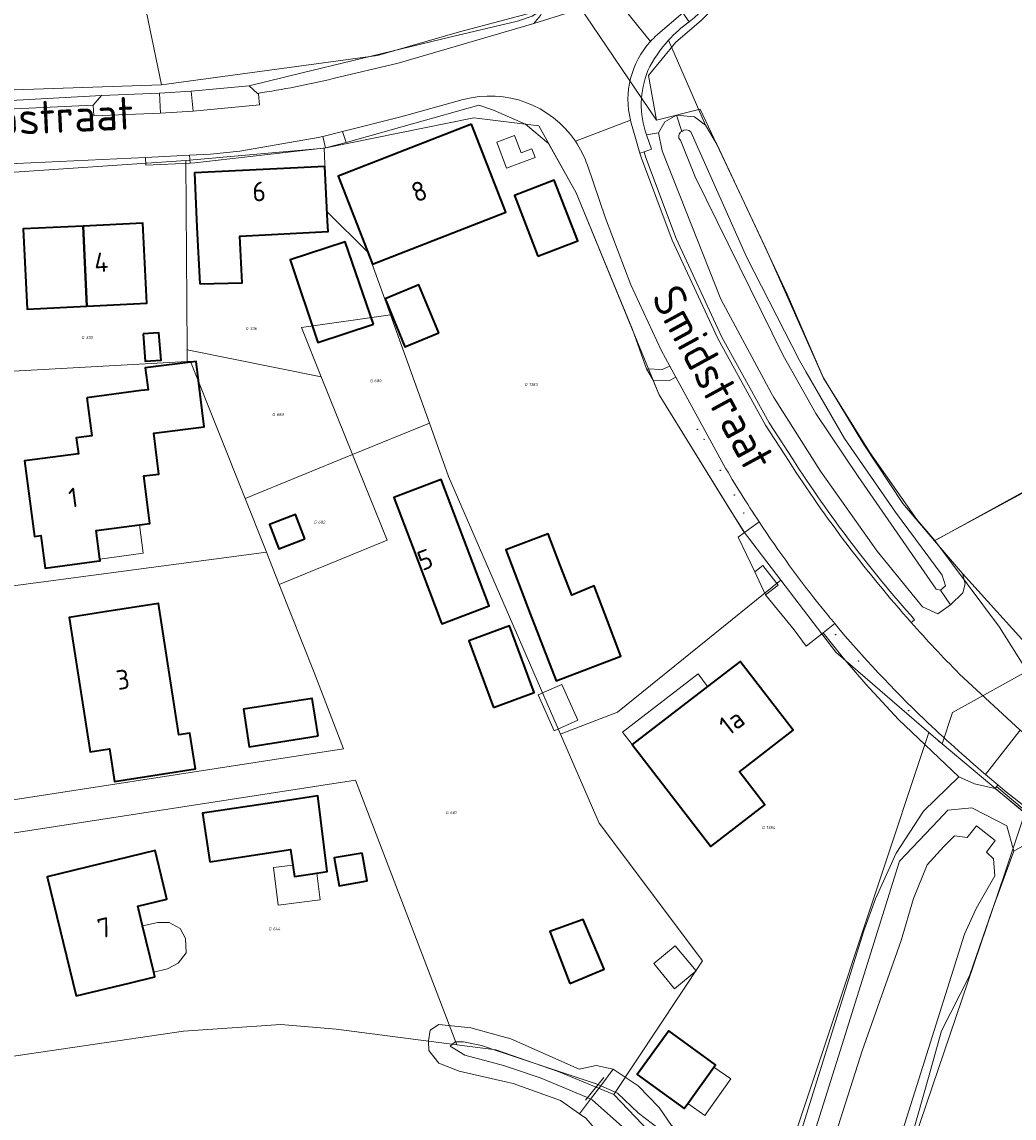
# Model space of a CAD drawing. Header units: metres. Extents: x 104777 to 177370, y 409697 to 438337.
# Tile 11 of 133: x 128817 to 128908, y 421777 to 421878. Entities that reach past the tile are written whole.
import ezdxf
from ezdxf.enums import TextEntityAlignment as Align
from ezdxf.lldxf.tags import DXFTag

# ---------------------------------------------------------------- set-up
doc = ezdxf.new("R2010")
doc.units = ezdxf.units.M
for name, color, linetype, lineweight in [('B-WE-GR-BEPLANTING_CULTUUR_HEESTERS-GV', 90, 'Continuous', 18), ('B-WE-GR-GRAS-GV', 60, 'Continuous', 13), ('B-WE-GR-GROENVOORZIENING-GV', 80, 'Continuous', 18), ('B-WE-GR-HAAG-GV', 90, 'Continuous', 13), ('B-WE-IE-MEUBILAIR-S', 7, 'Continuous', 25), ('B-WE-IE-TERREINAFSCHEIDING_KUNSTMATIG_HEKWERK-G', 20, 'IE-TERREINAFSCHEIDING_KUNSTMATIG-SO', 18), ('B-WE-KG-GRENS_PERCEEL-G', 150, 'KG-PERCEEL-SO', 18), ('B-WE-KG-GRENS_PERCEEL-S', 150, 'Continuous', 25), ('B-WE-KW-KUNSTWERK_STUW-G', 170, 'Continuous', 18), ('B-WE-OG-BEBOUWING-G', 7, 'Continuous', 35), ('B-WE-OG-BEBOUWING-GV', 7, 'Continuous', 35), ('B-WE-OG-BEBOUWING_HUISNUMMER-T18', 10, 'Continuous', 18), ('B-WE-OG-BEBOUWING_LUIFEL-GV', 7, 'Continuous', 18), ('B-WE-OG-BEBOUWING_SCHUUR-GV', 7, 'Continuous', 18), ('B-WE-OG-BEBOUWING_STRAATNAAM-T18', 10, 'Continuous', 18), ('B-WE-OG-TERREIN_BEGROEID-GV', 7, 'Continuous', 18), ('B-WE-OG-TERREIN_ERF-GV', 7, 'Continuous', 18), ('B-WE-OG-TERREIN_OEVER-GV', 7, 'Continuous', 18), ('B-WE-OG-WATER_RIVIER-GV', 130, 'Continuous', 18), ('B-WE-OG-WATER_SLOOT-GV', 120, 'Continuous', 18), ('B-WE-OG-WEG-GV', 7, 'Continuous', 18), ('B-WE-VH-GESLOTENVERHARDING_BETON-GV', 10, 'Continuous', 18), ('B-WE-VH-HALFVERHARDING_GRASBETONSTEEN-GV', 130, 'Continuous', 18), ('B-WE-VH-HALFVERHARDING_GRIND-GV', 252, 'Continuous', 18), ('B-WE-VH-OPENVERHARDING_BETONSTRAATSTEEN-GV', 90, 'Continuous', 18), ('B-WE-VH-OPENVERHARDING_STRAATBAKSTEEN-GV', 90, 'Continuous', 18)]:
    doc.layers.add(name, color=color, linetype=linetype, lineweight=lineweight)
doc.styles.add('NLCS-ISO', font='NLCS-ISO.ttf')
doc.styles.add('NLCS-ISO-M20-T18', font='NLCS-ISO.ttf', dxfattribs={"height": 0.036})
doc.styles.get("Standard").update_dxf_attribs({"font": 'Romans.shx'})
doc.linetypes.add('IE-TERREINAFSCHEIDING_KUNSTMATIG-SO', pattern='A,4,[82,NLCS.SHX,S=0.75,R=90,X=0,Y=0],4,-2', length=10)
tags = doc.linetypes.add('KG-PERCEEL-SO', pattern='A,5.5,-2,["P",Standard,S=1.8,R=0,X=-0.5,Y=-0.9],-2,5.5,-2,[5,NLCS.SHX,S=0.75,R=0,X=0,Y=0],-2', length=19).pattern_tags.tags
tags[6] = DXFTag(74, 10)

# ---------------------------------------------------------------- blocks, each defined once
blk = doc.blocks.new('SKG-PERCEELNUMMER-SO')
at = {"style": 'NLCS-ISO', "oblique": 10, "flags": 1}
for tag, p in [('GEMEENTECODE', (0, 2.55)), ('PERCEELGROOTTE', (0, -2.45))]:
    blk.add_attdef(tag, text='', height=1.8, dxfattribs=at).set_placement(p, align=Align.MIDDLE_CENTER)
at = {"style": 'NLCS-ISO', "oblique": 10}
blk.add_attdef('SECTIE', text='', height=1.8, dxfattribs=at).set_placement((-0.5, 0), align=Align.MIDDLE_RIGHT)
blk.add_attdef('PERCEELNUMMER', text='', height=1.8, dxfattribs=at).set_placement((0.5, 0), align=Align.MIDDLE_LEFT)
blk = doc.blocks.new('SIE-MEUBILAIR_PAAL-SO')
blk.add_circle((0, 0), 0.75)

msp = doc.modelspace()

# ---------------------------------------------------------------- linework, layer by layer
at = {"layer": 'B-WE-GR-BEPLANTING_CULTUUR_HEESTERS-GV', "ltscale": 20, "flags": 128}
for points in [[(128857.86, 421870.81), (128852.12, 421869.23), (128846.75, 421867.882)], [(128846.75, 421867.882), (128847.074, 421866.886), (128859.294, 421870.314), (128860.628, 421869.854), (128863.566, 421868.557), (128865.7, 421866.791), (128868.231, 421862.25), (128873.4, 421849.685), (128874.701, 421846.069), (128876.131, 421846.019), (128876.838, 421846.336), (128876.05, 421847.78), (128873.27, 421853.79), (128870.94, 421859.93), (128869.27, 421864.79)]]:
    msp.add_lwpolyline(points, dxfattribs=at)
at = {"layer": 'B-WE-GR-BEPLANTING_CULTUUR_HEESTERS-GV', "ltscale": 20}
for points in [[(128868.159, 421867.001, 0.3202429), (128857.86, 421870.81)], [(128869.27, 421864.79, 0.0659658), (128868.159, 421867.001)]]:
    msp.add_lwpolyline(points, format="xyb", dxfattribs=at)
at = {"layer": 'B-WE-GR-BEPLANTING_CULTUUR_HEESTERS-GV', "ltscale": 20, "flags": 128}
msp.add_lwpolyline([(128885.635, 421825.301), (128886.807, 421826.194), (128885.392, 421828.005), (128884.647, 421827.437)], close=True, dxfattribs=at)
at = {"layer": 'B-WE-GR-GRAS-GV', "ltscale": 20, "flags": 128}
msp.add_lwpolyline([(128920.157, 421840.725), (128901.187, 421830.279), (128903.748, 421827.266), (128911.505, 421818.7)], dxfattribs=at)
at = {"layer": 'B-WE-GR-GROENVOORZIENING-GV', "ltscale": 20}
msp.add_lwpolyline([(128878.628, 421877.953, 0.0926884), (128890.49, 421892.613)], format="xyb", dxfattribs=at)
at = {"layer": 'B-WE-GR-GROENVOORZIENING-GV', "ltscale": 20, "flags": 128}
msp.add_lwpolyline([(128879.55, 421880.09), (128878.031, 421878.783), (128878.628, 421877.953)], dxfattribs=at)
msp.add_lwpolyline([(128832.689, 421865.698), (128832.738, 421864.97), (128833.163, 421865.007), (128844.963, 421866.352), (128845.193, 421866.377), (128844.93, 421867.425), (128844.51, 421867.32), (128837.31, 421866.08), (128834.61, 421865.79)], close=True, dxfattribs=at)
at = {"layer": 'B-WE-GR-HAAG-GV', "ltscale": 20}
msp.add_lwpolyline([(128878.628, 421877.953, 0.0926884), (128890.49, 421892.613)], format="xyb", dxfattribs=at)
at = {"layer": 'B-WE-GR-HAAG-GV', "ltscale": 20, "flags": 128}
msp.add_lwpolyline([(128879.55, 421880.09), (128878.031, 421878.783), (128878.628, 421877.953)], dxfattribs=at)
msp.add_lwpolyline([(128844.93, 421867.425), (128844.51, 421867.32), (128837.31, 421866.08), (128834.61, 421865.79), (128832.689, 421865.698), (128832.738, 421864.97), (128833.163, 421865.007), (128844.963, 421866.352), (128845.193, 421866.377)], close=True, dxfattribs=at)
at = {"layer": 'B-WE-IE-TERREINAFSCHEIDING_KUNSTMATIG_HEKWERK-G', "ltscale": 20, "flags": 128}
msp.add_lwpolyline([(128906.878, 421807.683), (128909.864, 421805.185)], dxfattribs=at)
at = {"layer": 'B-WE-KG-GRENS_PERCEEL-G', "ltscale": 20, "flags": 128}
for points in [[(128899.027, 421925.32), (128895.622, 421924.277), (128896.031, 421919.715), (128896.532, 421915.886), (128895.639, 421907.831), (128893.314, 421898.419), (128889.071, 421889.427), (128882.492, 421880.892), (128879.742, 421878.096), (128877.384, 421876.082), (128874.882, 421873.017), (128875.63, 421868.919)], [(128830.097, 421872.18), (128828.356, 421880.616)], [(128875.63, 421868.919), (128867.849, 421880.438)], [(128830.097, 421872.18), (128849.963, 421874.881), (128857.51, 421877.051), (128864.789, 421878.976)], [(128996.419, 421872.904), (128975.802, 421866.662), (128961.26, 421861.365), (128954.154, 421858.567), (128935.836, 421848.997), (128901.205, 421830.294)], [(128797.552, 421871.073), (128830.097, 421872.18)], [(128875.63, 421868.919), (128879.637, 421869.946), (128885.724, 421857.026), (128890.988, 421845.223), (128895.231, 421838.401), (128899.55, 421832.235), (128901.205, 421830.294)], [(128845.052, 421866.367), (128858.833, 421869.129), (128864.798, 421868.408), (128868.231, 421862.25), (128875.874, 421843.673), (128883.587, 421831.18), (128887.055, 421826.651)], [(128832.345, 421865.223), (128845.052, 421866.367)], [(128849.068, 421856.805), (128845.32, 421860.522), (128845.052, 421866.367)], [(128811.611, 421863.801), (128832.345, 421865.223)], [(128832.464, 421847.837), (128832.345, 421865.223)], [(128832.471, 421846.746), (128813.141, 421845.669), (128811.611, 421863.801)], [(128851.153, 421851.024), (128849.068, 421856.805)], [(128851.153, 421851.024), (128842.969, 421849.888), (128844.804, 421845.343)], [(128854.735, 421841.095), (128851.153, 421851.024)], [(128832.464, 421847.837), (128844.804, 421845.343)], [(128832.471, 421846.746), (128832.464, 421847.837)], [(128837.797, 421834.157), (128832.783, 421846.763), (128832.471, 421846.746)], [(128844.804, 421845.343), (128847.685, 421838.207)], [(128854.735, 421841.095), (128847.685, 421838.207)], [(128856.505, 421836.188), (128854.735, 421841.095)], [(128847.685, 421838.207), (128837.797, 421834.157)], [(128847.685, 421838.207), (128850.87, 421830.321), (128840.934, 421826.271)], [(128866.795, 421812.515), (128856.505, 421836.188)], [(128839.597, 421829.632), (128837.797, 421834.157)], [(128839.761, 421829.221), (128839.597, 421829.632)], [(128901.205, 421830.294), (128907.148, 421822.348), (128909.701, 421818.283)], [(128803.067, 421824.345), (128839.761, 421829.221)], [(128840.934, 421826.271), (128839.761, 421829.221)], [(128866.999, 421812.592), (128872.033, 421814.541), (128887.055, 421826.651)], [(128887.055, 421826.651), (128892.113, 421820.048), (128900.647, 421812.669)], [(128846.846, 421811.154), (128844.159, 421818.162), (128840.934, 421826.271)], [(128902.84, 421814.508), (128909.701, 421818.283)], [(128901.875, 421811.608), (128902.84, 421814.508)], [(128866.999, 421812.592), (128866.795, 421812.515)], [(128870.358, 421804.318), (128866.795, 421812.515)], [(128886.032, 421768.739), (128900.647, 421812.669)], [(128900.647, 421812.669), (128901.875, 421811.608)], [(128901.875, 421811.608), (128909.473, 421805.247)], [(128846.846, 421811.154), (128807.911, 421805.147)], [(128847.944, 421808.293), (128808.641, 421802.216)], [(128857.276, 421783.96), (128847.944, 421808.293)], [(128923.058, 421717.313), (128912.899, 421721.797), (128898.438, 421726.923), (128888.737, 421729.394), (128888.78, 421735.557), (128890.65, 421747.881), (128895.959, 421765.362), (128907.623, 421799.632), (128909.473, 421805.247)], [(128871.708, 421779.394), (128879.838, 421791.688), (128870.358, 421804.318)], [(128813.774, 421782.522), (128832.146, 421785.209)], [(128832.146, 421785.209), (128841.068, 421785.821)], [(128841.068, 421785.821), (128846.171, 421785.394)], [(128846.171, 421785.394), (128857.276, 421783.96)], [(128857.276, 421783.96), (128860.844, 421783.499)], [(128860.844, 421783.499), (128866.587, 421781.525)], [(128866.587, 421781.525), (128871.708, 421779.394)], [(128871.708, 421779.394), (128877.625, 421773.208)]]:
    msp.add_lwpolyline(points, dxfattribs=at)
at = {"layer": 'B-WE-KW-KUNSTWERK_STUW-G', "ltscale": 20, "flags": 128}
msp.add_lwpolyline([(128869.094, 421778.862), (128870.773, 421780.961)], dxfattribs=at)
at = {"layer": 'B-WE-OG-BEBOUWING-G', "ltscale": 20, "flags": 128}
for points in [[(128858.62, 421868.57), (128846.35, 421863.78), (128849.51, 421855.68), (128861.78, 421860.46)], [(128833.638, 421853.899), (128837.516, 421853.986), (128837.305, 421858.281), (128845.424, 421858.681), (128845.36, 421859.66), (128845.13, 421864.66), (128833.14, 421864.09), (128833.37, 421859.09)], [(128823.248, 421851.84), (128822.895, 421859.195), (128817.39, 421858.93), (128817.75, 421851.57)], [(128822.895, 421859.195), (128823.248, 421851.84), (128828.75, 421852.11), (128828.4, 421859.46)], [(128849.593, 421850.19), (128846.992, 421857.755), (128841.928, 421856.1), (128844.486, 421848.509)], [(128823.25, 421843.42), (128823.707, 421839.932), (128822.276, 421839.745), (128822.467, 421838.273), (128817.52, 421837.63), (128818.43, 421830.68), (128819.02, 421830.75), (128819.41, 421827.77), (128824.37, 421828.42), (128824.475, 421828.434), (128824.453, 421828.601), (128824.112, 421831.207), (128828.096, 421831.728), (128829.048, 421831.853), (128828.92, 421832.832), (128828.475, 421836.232), (128829.855, 421836.401), (128829.395, 421840.152), (128834.043, 421840.74), (128833.285, 421846.746), (128828.623, 421846.157), (128828.875, 421844.159), (128828.2, 421844.07)], [(128855.801, 421822.858), (128855.88, 421822.65), (128860.24, 421824.31), (128855.82, 421835.92), (128851.46, 421834.26), (128853.182, 421829.737)], [(128864.02, 421823.55), (128866.384, 421817.398), (128872.348, 421819.678), (128871.11, 421822.918), (128869.898, 421826.125), (128867.823, 421825.294), (128866.746, 421828.107), (128865.67, 421830.92), (128861.76, 421829.43)], [(128824.69, 421823.72), (128821.62, 421823.24), (128823.55, 421810.89), (128825.32, 421811.17), (128825.79, 421808.16), (128833.24, 421809.32), (128832.72, 421812.61), (128831.71, 421812.452), (128829.822, 421824.523)], [(128880.322, 421816.901), (128873.38, 421811.556), (128876.994, 421806.864), (128880.608, 421802.173), (128885.585, 421806.001), (128883.244, 421809.045), (128888.179, 421812.859), (128883.3, 421819.195)], [(128834.56, 421800.79), (128841.98, 421801.9), (128842.193, 421800.483), (128842.351, 421799.427), (128844.388, 421799.737), (128845.351, 421799.883), (128844.47, 421806.832), (128841.31, 421806.36), (128833.89, 421805.25)], [(128828.367, 421794.881), (128827.924, 421796.7), (128830.598, 421797.351), (128830.47, 421797.88), (128829.52, 421801.81), (128819.61, 421799.4), (128822.27, 421788.46), (128827.13, 421789.64), (128829.502, 421790.216), (128829.397, 421790.647)]]:
    msp.add_lwpolyline(points, close=True, dxfattribs=at)
at = {"layer": 'B-WE-OG-BEBOUWING-GV', "ltscale": 20, "flags": 128}
for points in [[(128858.62, 421868.57), (128846.35, 421863.78), (128849.51, 421855.68), (128861.78, 421860.46)], [(128833.638, 421853.899), (128837.516, 421853.986), (128837.305, 421858.281), (128845.424, 421858.681), (128845.36, 421859.66), (128845.13, 421864.66), (128833.14, 421864.09), (128833.37, 421859.09)], [(128864.717, 421856.419), (128868.384, 421857.838), (128866.225, 421863.42), (128862.558, 421862.001)], [(128823.248, 421851.84), (128822.895, 421859.195), (128817.39, 421858.93), (128817.75, 421851.57)], [(128822.895, 421859.195), (128823.248, 421851.84), (128828.75, 421852.11), (128828.4, 421859.46)], [(128849.593, 421850.19), (128846.992, 421857.755), (128841.928, 421856.1), (128844.486, 421848.509)], [(128855.593, 421849.376), (128853.778, 421853.783), (128850.662, 421852.499), (128852.477, 421848.093)], [(128828.42, 421849.284), (128828.618, 421846.773), (128830.066, 421846.887), (128829.869, 421849.398)], [(128823.25, 421843.42), (128823.707, 421839.932), (128822.276, 421839.745), (128822.467, 421838.273), (128817.52, 421837.63), (128818.43, 421830.68), (128819.02, 421830.75), (128819.41, 421827.77), (128824.37, 421828.42), (128824.475, 421828.434), (128824.453, 421828.601), (128824.112, 421831.207), (128828.096, 421831.728), (128829.048, 421831.853), (128828.92, 421832.832), (128828.475, 421836.232), (128829.855, 421836.401), (128829.395, 421840.152), (128834.043, 421840.74), (128833.285, 421846.746), (128828.623, 421846.157), (128828.875, 421844.159), (128828.2, 421844.07)], [(128855.801, 421822.858), (128855.88, 421822.65), (128860.24, 421824.31), (128855.82, 421835.92), (128851.46, 421834.26), (128853.182, 421829.737)], [(128843.283, 421830.449), (128842.423, 421832.69), (128840.044, 421831.777), (128840.905, 421829.535)], [(128864.02, 421823.55), (128866.384, 421817.398), (128872.348, 421819.678), (128871.11, 421822.918), (128869.898, 421826.125), (128867.823, 421825.294), (128866.746, 421828.107), (128865.67, 421830.92), (128861.76, 421829.43)], [(128824.69, 421823.72), (128821.62, 421823.24), (128823.55, 421810.89), (128825.32, 421811.17), (128825.79, 421808.16), (128833.24, 421809.32), (128832.72, 421812.61), (128831.71, 421812.452), (128829.822, 421824.523)], [(128860.62, 421814.95), (128864.37, 421816.32), (128862.12, 421822.46), (128858.37, 421821.09)], [(128880.322, 421816.901), (128873.38, 421811.556), (128876.994, 421806.864), (128880.608, 421802.173), (128885.585, 421806.001), (128883.244, 421809.045), (128888.179, 421812.859), (128883.3, 421819.195)], [(128844.5, 421812.34), (128843.97, 421815.79), (128837.64, 421814.81), (128838.18, 421811.35)], [(128834.56, 421800.79), (128841.98, 421801.9), (128842.193, 421800.483), (128842.351, 421799.427), (128844.388, 421799.737), (128845.351, 421799.883), (128844.47, 421806.832), (128841.31, 421806.36), (128833.89, 421805.25)], [(128828.367, 421794.881), (128827.924, 421796.7), (128830.598, 421797.351), (128830.47, 421797.88), (128829.52, 421801.81), (128819.61, 421799.4), (128822.27, 421788.46), (128827.13, 421789.64), (128829.502, 421790.216), (128829.397, 421790.647)], [(128848.562, 421801.584), (128845.987, 421801.13), (128846.436, 421798.583), (128849.011, 421799.037)], [(128867.655, 421789.607), (128870.796, 421790.912), (128868.885, 421795.477), (128865.815, 421794.363)], [(128878.492, 421778.583), (128880.906, 421781.923), (128881.059, 421782.135), (128876.759, 421785.243), (128873.857, 421781.228), (128878.157, 421778.12)]]:
    msp.add_lwpolyline(points, close=True, dxfattribs=at)
at = {"layer": 'B-WE-OG-BEBOUWING_LUIFEL-GV', "ltscale": 20, "flags": 128}
for points in [[(128861.83, 421864.51), (128864.464, 421865.5), (128864.165, 421866.294), (128863.177, 421865.922), (128862.575, 421867.523), (128860.929, 421866.904)], [(128824.453, 421828.601), (128828.419, 421829.123), (128828.096, 421831.728), (128824.112, 421831.207)], [(128880.322, 421816.901), (128879.436, 421818.051), (128872.495, 421812.704), (128873.38, 421811.556)], [(128866.224, 421812.815), (128868.382, 421813.779), (128866.911, 421817.071), (128866.285, 421816.791), (128864.753, 421816.106)], [(128842.193, 421800.483), (128840.404, 421800.265), (128840.827, 421796.809), (128844.688, 421797.281), (128844.388, 421799.737), (128842.351, 421799.427)], [(128828.367, 421794.881), (128829.397, 421790.647), (128830.662, 421790.956), (128831.646, 421791.452), (128832.388, 421792.413), (128832.322, 421793.745), (128831.828, 421794.654), (128830.82, 421795.211), (128829.766, 421795.198)], [(128880.906, 421781.923), (128878.492, 421778.583), (128880.065, 421777.468), (128882.448, 421780.83)]]:
    msp.add_lwpolyline(points, close=True, dxfattribs=at)
at = {"layer": 'B-WE-OG-BEBOUWING_SCHUUR-GV', "ltscale": 20, "flags": 128}
msp.add_lwpolyline([(128877.347, 421793.068), (128875.362, 421791.436), (128877.267, 421789.118), (128879.253, 421790.751)], close=True, dxfattribs=at)
at = {"layer": 'B-WE-OG-TERREIN_BEGROEID-GV', "ltscale": 20, "flags": 128}
msp.add_lwpolyline([(128888.742, 421771.442), (128892.502, 421783.415), (128897.976, 421800.847), (128901.545, 421804.609), (128902.402, 421805.512), (128904.625, 421805.748), (128905.869, 421805.099), (128907.844, 421804.069), (128908.476, 421801.747), (128911.515, 421803.498), (128909.77, 421805.072), (128906.748, 421807.528), (128904.851, 421807.946), (128903.409, 421808.581), (128900.173, 421805.419), (128897.664, 421801.561), (128895.753, 421797.373), (128894.68, 421794.441), (128887.866, 421772.684)], close=True, dxfattribs=at)
at = {"layer": 'B-WE-OG-TERREIN_ERF-GV', "ltscale": 20}
for points in [[(128890.49, 421892.613, -0.0926884), (128878.628, 421877.953)], [(128878.628, 421877.953, 0.0534997), (128876.721, 421876.264)]]:
    msp.add_lwpolyline(points, format="xyb", dxfattribs=at)
at = {"layer": 'B-WE-OG-TERREIN_ERF-GV', "ltscale": 20, "flags": 128}
for points in [[(128797.92, 421870.101), (128804.043, 421870.067), (128824.579, 421871.196), (128829.931, 421871.409), (128832.849, 421871.601), (128838.184, 421872.09), (128843.029, 421873.26), (128856.751, 421876.598), (128862.837, 421878.031), (128864.194, 421878.471), (128865.272, 421879.172)], [(128876.721, 421876.264), (128880.125, 421868.48), (128881.155, 421866.735), (128887.621, 421852.927), (128890.52, 421846.276), (128890.972, 421845.239), (128894.676, 421839.135), (128898.264, 421833.717), (128901.187, 421830.279), (128920.157, 421840.725)], [(128887.866, 421772.684), (128894.68, 421794.441), (128895.753, 421797.373), (128897.664, 421801.561), (128900.173, 421805.419), (128903.409, 421808.581), (128897.876, 421813.841), (128894.878, 421817.091), (128892.783, 421819.522), (128890.931, 421821.83), (128889.375, 421820.599), (128888.263, 421822.103), (128885.635, 421825.301), (128884.647, 421827.437), (128883.119, 421830.595), (128883.7, 421831.033), (128882.325, 421833.224), (128880.06, 421836.893), (128877.786, 421840.576), (128875.874, 421843.673), (128875.449, 421844.705), (128875.309, 421845.045), (128874.701, 421846.069), (128873.4, 421849.685), (128868.231, 421862.25), (128865.7, 421866.791), (128863.566, 421868.557), (128860.628, 421869.854), (128859.294, 421870.314), (128847.074, 421866.886), (128845.193, 421866.377), (128844.963, 421866.352), (128833.163, 421865.007), (128832.738, 421864.97), (128828.676, 421864.8), (128828.643, 421865.505), (128816.777, 421864.938)], [(128943.03, 421776.264), (128944.763, 421777.636), (128945.58, 421779.239), (128941.023, 421781.941), (128935.597, 421785.159), (128930.984, 421788.142), (128930.463, 421789.429), (128924.28, 421794.048), (128916.765, 421799.654), (128911.515, 421803.498), (128908.476, 421801.747), (128906.478, 421796.343), (128904.406, 421790.313), (128901.83, 421785.25), (128900.685, 421781.187), (128897.911, 421771.345)], [(128869.108, 421777.223), (128868.539, 421777.621), (128866.803, 421778.836), (128862.433, 421780.394), (128861.885, 421780.521), (128857.483, 421781.543), (128855.594, 421782.28), (128854.678, 421783.437), (128854.655, 421784.322), (128854.826, 421785.31), (128855.599, 421785.823), (128858.56, 421785.507), (128861.419, 421784.738), (128862.226, 421784.521), (128868.498, 421781.734), (128870.063, 421782.07), (128871.647, 421781.718)], [(128871.647, 421781.718), (128873.95, 421780.204), (128875.872, 421778.188), (128876.998, 421776.545)]]:
    msp.add_lwpolyline(points, dxfattribs=at)
for points in [[(128849.51, 421855.68), (128846.35, 421863.78), (128858.62, 421868.57), (128861.78, 421860.46)], [(128833.37, 421859.09), (128833.14, 421864.09), (128845.13, 421864.66), (128845.36, 421859.66), (128845.424, 421858.681), (128837.305, 421858.281), (128837.516, 421853.986), (128833.638, 421853.899)], [(128864.717, 421856.419), (128862.558, 421862.001), (128866.225, 421863.42), (128868.384, 421857.838)], [(128822.895, 421859.195), (128828.4, 421859.46), (128828.75, 421852.11), (128823.248, 421851.84), (128817.75, 421851.57), (128817.39, 421858.93)], [(128841.928, 421856.1), (128846.992, 421857.755), (128849.593, 421850.19), (128844.486, 421848.509)], [(128855.593, 421849.376), (128852.477, 421848.093), (128850.662, 421852.499), (128853.778, 421853.783)], [(128828.42, 421849.284), (128829.869, 421849.398), (128830.066, 421846.887), (128828.618, 421846.773)], [(128822.276, 421839.745), (128823.707, 421839.932), (128823.25, 421843.42), (128828.2, 421844.07), (128828.875, 421844.159), (128828.623, 421846.157), (128833.285, 421846.746), (128834.043, 421840.74), (128829.395, 421840.152), (128829.855, 421836.401), (128828.475, 421836.232), (128828.92, 421832.832), (128829.048, 421831.853), (128828.096, 421831.728), (128824.112, 421831.207), (128824.453, 421828.601), (128824.475, 421828.434), (128824.37, 421828.42), (128819.41, 421827.77), (128819.02, 421830.75), (128818.43, 421830.68), (128817.52, 421837.63), (128822.467, 421838.273)], [(128855.88, 421822.65), (128855.801, 421822.858), (128853.182, 421829.737), (128851.46, 421834.26), (128855.82, 421835.92), (128860.24, 421824.31)], [(128843.283, 421830.449), (128840.905, 421829.535), (128840.044, 421831.777), (128842.423, 421832.69)], [(128864.02, 421823.55), (128861.76, 421829.43), (128865.67, 421830.92), (128866.746, 421828.107), (128867.823, 421825.294), (128869.898, 421826.125), (128871.11, 421822.918), (128872.348, 421819.678), (128866.384, 421817.398)], [(128829.822, 421824.523), (128831.71, 421812.452), (128832.72, 421812.61), (128833.24, 421809.32), (128825.79, 421808.16), (128825.32, 421811.17), (128823.55, 421810.89), (128821.62, 421823.24), (128824.69, 421823.72)], [(128862.12, 421822.46), (128864.37, 421816.32), (128860.62, 421814.95), (128858.37, 421821.09)], [(128873.38, 421811.556), (128880.322, 421816.901), (128883.3, 421819.195), (128888.179, 421812.859), (128883.244, 421809.045), (128885.585, 421806.001), (128880.608, 421802.173), (128876.994, 421806.864)], [(128837.64, 421814.81), (128843.97, 421815.79), (128844.5, 421812.34), (128838.18, 421811.35)], [(128842.193, 421800.483), (128841.98, 421801.9), (128834.56, 421800.79), (128833.89, 421805.25), (128841.31, 421806.36), (128844.47, 421806.832), (128845.351, 421799.883), (128844.388, 421799.737), (128842.351, 421799.427)], [(128819.61, 421799.4), (128829.52, 421801.81), (128830.47, 421797.88), (128830.598, 421797.351), (128827.924, 421796.7), (128828.367, 421794.881), (128829.397, 421790.647), (128829.502, 421790.216), (128827.13, 421789.64), (128822.27, 421788.46)], [(128848.562, 421801.584), (128849.011, 421799.037), (128846.436, 421798.583), (128845.987, 421801.13)], [(128867.655, 421789.607), (128865.815, 421794.363), (128868.885, 421795.477), (128870.796, 421790.912)], [(128880.906, 421781.923), (128878.492, 421778.583), (128878.157, 421778.12), (128873.857, 421781.228), (128876.759, 421785.243), (128881.059, 421782.135)]]:
    msp.add_lwpolyline(points, close=True, dxfattribs=at)
at = {"layer": 'B-WE-OG-TERREIN_OEVER-GV', "ltscale": 20, "flags": 128}
for points in [[(128877.942, 421867.895), (128877.444, 421869.394), (128876.377, 421868.775), (128875.813, 421867.776), (128876.152, 421866.111), (128881.53, 421852.472), (128886.165, 421843.869), (128886.393, 421843.446), (128890.705, 421836.669), (128895.918, 421829.325), (128900.088, 421824.217), (128901.483, 421823.565), (128902.643, 421824.383), (128901.721, 421825.737), (128901.325, 421825.825), (128894.164, 421836.169), (128890.271, 421841.973), (128888.472, 421845.178), (128887.276, 421847.308), (128879.167, 421863.73), (128877.816, 421867.075)], [(128903.748, 421827.266), (128901.187, 421830.279), (128898.264, 421833.717), (128894.676, 421839.135), (128890.972, 421845.239), (128890.52, 421846.276), (128887.621, 421852.927), (128881.155, 421866.735), (128880.125, 421868.48), (128879.121, 421869.241), (128877.444, 421869.394), (128877.942, 421867.895)], [(128878.771, 421867.858), (128880.645, 421863.67), (128883.888, 421856.373), (128888.765, 421846.855), (128889.383, 421845.78), (128892.89, 421839.679), (128897.596, 421832.912), (128901.882, 421827.119), (128902.203, 421826.143), (128901.721, 421825.737), (128902.643, 421824.383), (128903.795, 421825.496), (128904.011, 421826.331), (128903.748, 421827.266)], [(128897.911, 421771.345), (128900.685, 421781.187), (128901.83, 421785.25), (128904.406, 421790.313), (128906.478, 421796.343), (128908.476, 421801.747), (128907.844, 421804.069), (128905.869, 421805.099), (128904.625, 421805.748), (128902.402, 421805.512), (128901.545, 421804.609), (128897.976, 421800.847), (128892.502, 421783.415), (128888.742, 421771.442)], [(128890.972, 421772.268), (128894.346, 421782.83), (128894.53, 421783.406), (128898.107, 421793.539), (128899.26, 421797.412), (128900.512, 421800.503), (128902.036, 421802.19), (128903.03, 421803.158), (128904.18, 421803.008), (128905.045, 421804.073), (128906.757, 421802.727), (128905.971, 421801.666), (128906.615, 421801.056), (128906.734, 421799.49), (128905.006, 421796.502), (128903.945, 421794.133), (128899.926, 421781.399), (128897.165, 421772.652)]]:
    msp.add_lwpolyline(points, dxfattribs=at)
at = {"layer": 'B-WE-OG-TERREIN_OEVER-GV', "ltscale": 20}
for points in [[(128877.816, 421867.075, -0.5186333), (128877.942, 421867.895)], [(128877.942, 421867.895, -0.3848422), (128878.771, 421867.858)]]:
    msp.add_lwpolyline(points, format="xyb", dxfattribs=at)
at = {"layer": 'B-WE-OG-TERREIN_OEVER-GV', "ltscale": 20, "flags": 128}
for points in [[(128870.489, 421780.192), (128871.647, 421781.718), (128870.063, 421782.07), (128868.498, 421781.734), (128862.226, 421784.521), (128861.419, 421784.738), (128858.56, 421785.507), (128855.599, 421785.823), (128854.826, 421785.31), (128854.655, 421784.322), (128854.678, 421783.437), (128855.594, 421782.28), (128857.483, 421781.543), (128861.885, 421780.521), (128862.433, 421780.394), (128866.803, 421778.836), (128868.539, 421777.621), (128869.564, 421778.972), (128869.174, 421779.139), (128865.029, 421780.906), (128862.194, 421781.853), (128861.547, 421782.069), (128857.994, 421782.996), (128856.639, 421783.823), (128857.099, 421784.227), (128857.883, 421784.248), (128859.539, 421783.899), (128861.057, 421783.392), (128863.833, 421782.464), (128869.983, 421780.409), (128870.058, 421780.377)], [(128870.489, 421780.192), (128870.507, 421780.184), (128872.045, 421779.522), (128873.975, 421777.69), (128876.532, 421775.717), (128887.869, 421769.294), (128888.742, 421771.442), (128887.472, 421771.113), (128885.984, 421771.566), (128880.897, 421774.188), (128876.998, 421776.545), (128875.872, 421778.188), (128873.95, 421780.204), (128871.647, 421781.718)], [(128886.722, 421766.473), (128884.588, 421767.773), (128876.471, 421772.266), (128872.761, 421776.168), (128869.708, 421778.911), (128869.624, 421778.947), (128869.564, 421778.972), (128868.539, 421777.621), (128869.108, 421777.223), (128871.543, 421774.434), (128875.067, 421771.378), (128881.97, 421767.033), (128885.953, 421765.268), (128886.183, 421765.148)]]:
    msp.add_lwpolyline(points, close=True, dxfattribs=at)
at = {"layer": 'B-WE-OG-WATER_RIVIER-GV', "ltscale": 20, "flags": 128}
msp.add_lwpolyline([(128897.165, 421772.652), (128899.926, 421781.399), (128903.945, 421794.133), (128905.006, 421796.502), (128906.734, 421799.49), (128906.615, 421801.056), (128905.971, 421801.666), (128906.757, 421802.727), (128905.045, 421804.073), (128904.18, 421803.008), (128903.03, 421803.158), (128902.036, 421802.19), (128900.512, 421800.503), (128899.26, 421797.412), (128898.107, 421793.539), (128894.53, 421783.406), (128894.346, 421782.83), (128890.972, 421772.268)], dxfattribs=at)
at = {"layer": 'B-WE-OG-WATER_SLOOT-GV', "ltscale": 20}
for points in [[(128877.942, 421867.895, 0.5186333), (128877.816, 421867.075)], [(128878.771, 421867.858, 0.3848422), (128877.942, 421867.895)]]:
    msp.add_lwpolyline(points, format="xyb", dxfattribs=at)
at = {"layer": 'B-WE-OG-WATER_SLOOT-GV', "ltscale": 20, "flags": 128}
msp.add_lwpolyline([(128877.816, 421867.075), (128879.167, 421863.73), (128887.276, 421847.308), (128888.472, 421845.178), (128890.271, 421841.973), (128894.164, 421836.169), (128901.325, 421825.825), (128901.721, 421825.737), (128902.203, 421826.143), (128901.882, 421827.119), (128897.596, 421832.912), (128892.89, 421839.679), (128889.383, 421845.78), (128888.765, 421846.855), (128883.888, 421856.373), (128880.645, 421863.67), (128878.771, 421867.858)], dxfattribs=at)
for points in [[(128869.564, 421778.972), (128870.489, 421780.192), (128870.058, 421780.377), (128869.983, 421780.409), (128863.833, 421782.464), (128861.057, 421783.392), (128859.539, 421783.899), (128857.883, 421784.248), (128857.099, 421784.227), (128856.639, 421783.823), (128857.994, 421782.996), (128861.547, 421782.069), (128862.194, 421781.853), (128865.029, 421780.906), (128869.174, 421779.139)], [(128869.564, 421778.972), (128869.624, 421778.947), (128869.708, 421778.911), (128872.761, 421776.168), (128876.471, 421772.266), (128884.588, 421767.773), (128886.722, 421766.473), (128887.869, 421769.294), (128876.532, 421775.717), (128873.975, 421777.69), (128872.045, 421779.522), (128870.507, 421780.184), (128870.489, 421780.192)]]:
    msp.add_lwpolyline(points, close=True, dxfattribs=at)
at = {"layer": 'B-WE-OG-WEG-GV', "ltscale": 20, "flags": 128}
for points in [[(128874.714, 421867.583), (128875.813, 421867.776), (128876.377, 421868.775), (128877.444, 421869.394), (128879.121, 421869.241), (128880.125, 421868.48), (128876.721, 421876.264)], [(128911.505, 421818.7), (128903.748, 421827.266), (128904.011, 421826.331), (128903.795, 421825.496), (128902.643, 421824.383), (128901.483, 421823.565), (128900.088, 421824.217), (128895.918, 421829.325), (128890.705, 421836.669), (128886.393, 421843.446), (128886.165, 421843.869), (128881.53, 421852.472), (128876.152, 421866.111), (128875.813, 421867.776), (128874.714, 421867.583), (128875.171, 421866.273), (128874.475, 421866.018), (128874.61, 421865.546), (128877.439, 421858.065), (128881.637, 421848.971), (128885.994, 421841.115), (128888.146, 421837.767)], [(128881.81, 421837.23), (128877.942, 421844.314), (128877.397, 421845.313), (128876.808, 421844.996), (128875.309, 421845.045), (128875.449, 421844.705), (128875.874, 421843.673), (128877.786, 421840.576), (128880.06, 421836.893), (128882.325, 421833.224), (128883.7, 421831.033), (128885.049, 421832.02)], [(128892.002, 421822.678), (128890.931, 421821.83)], [(128899.347, 421823.025), (128899.048, 421822.76)], [(128890.931, 421821.83), (128892.783, 421819.522), (128894.878, 421817.091), (128897.876, 421813.841), (128903.409, 421808.581), (128904.851, 421807.946), (128906.748, 421807.528), (128907.007, 421807.838), (128905.873, 421808.799)], [(128903.45, 421818.06), (128909.063, 421812.859), (128910.202, 421811.939), (128910.545, 421812.327), (128913.708, 421809.722), (128913.408, 421809.35), (128914.185, 421808.722), (128930.06, 421797.08), (128938.947, 421791.029), (128939.93, 421790.36), (128944.423, 421787.676), (128945.95, 421790.253), (128940.057, 421793.574), (128930.41, 421799.01), (128916.9, 421808.74), (128915.984, 421809.435), (128913.636, 421811.217), (128911.899, 421812.605), (128910.149, 421814.265), (128910.11, 421815.736), (128911.029, 421818.114), (128911.505, 421818.7)]]:
    msp.add_lwpolyline(points, dxfattribs=at)
at = {"layer": 'B-WE-OG-WEG-GV', "ltscale": 20}
for points in [[(128876.721, 421876.264, 0.070872), (128874.824, 421873.479)], [(128874.824, 421873.479, 0.1848575), (128874.714, 421867.583)], [(128888.146, 421837.767, 0.0381978), (128899.347, 421823.025)], [(128885.049, 421832.02, -0.0143415), (128881.81, 421837.23)], [(128900.23, 421813.87, -0.0283042), (128892.002, 421822.678)], [(128899.048, 421822.76, 0.0131842), (128903.45, 421818.06)], [(128905.873, 421808.799, -0.0119455), (128900.23, 421813.87)]]:
    msp.add_lwpolyline(points, format="xyb", dxfattribs=at)
at = {"layer": 'B-WE-VH-GESLOTENVERHARDING_BETON-GV', "ltscale": 20, "flags": 128}
msp.add_lwpolyline([(128909.77, 421805.072), (128910.048, 421805.404), (128909.364, 421805.945), (128907.643, 421807.307), (128907.007, 421807.838), (128906.748, 421807.528)], close=True, dxfattribs=at)
at = {"layer": 'B-WE-VH-HALFVERHARDING_GRASBETONSTEEN-GV', "ltscale": 20, "flags": 128}
for points in [[(128888.146, 421837.767), (128885.994, 421841.115), (128881.637, 421848.971), (128877.439, 421858.065), (128874.61, 421865.546), (128874.475, 421866.018), (128874.098, 421865.88)], [(128874.098, 421865.88), (128874.23, 421865.42), (128877.07, 421857.91), (128881.28, 421848.79), (128885.65, 421840.91), (128887.81, 421837.55)], [(128899.048, 421822.76), (128899.347, 421823.025)]]:
    msp.add_lwpolyline(points, dxfattribs=at)
at = {"layer": 'B-WE-VH-HALFVERHARDING_GRASBETONSTEEN-GV', "ltscale": 20}
for points in [[(128887.81, 421837.55, 0.0382717), (128899.048, 421822.76)], [(128899.347, 421823.025, -0.0381978), (128888.146, 421837.767)]]:
    msp.add_lwpolyline(points, format="xyb", dxfattribs=at)
at = {"layer": 'B-WE-VH-HALFVERHARDING_GRIND-GV', "ltscale": 20, "flags": 128}
for points in [[(128845.89, 421872.74), (128851.86, 421874.17), (128864.35, 421877.806), (128864.95, 421878.54), (128865.272, 421879.172), (128864.194, 421878.471), (128862.837, 421878.031), (128856.751, 421876.598), (128843.029, 421873.26), (128838.184, 421872.09), (128838.933, 421871.391)], [(128795.694, 421870.793), (128795.166, 421869.772), (128795.68, 421869.581), (128796.105, 421869.45), (128796.456, 421869.36), (128796.968, 421869.256), (128797.413, 421869.191), (128797.797, 421869.154), (128798.206, 421869.134), (128798.528, 421869.131), (128798.84, 421869.14), (128823.842, 421870.303), (128824.579, 421871.196), (128804.043, 421870.067), (128797.92, 421870.101)]]:
    msp.add_lwpolyline(points, dxfattribs=at)
at = {"layer": 'B-WE-VH-HALFVERHARDING_GRIND-GV', "ltscale": 20}
msp.add_lwpolyline([(128838.933, 421871.391, 0.0228225), (128845.89, 421872.74)], format="xyb", dxfattribs=at)
at = {"layer": 'B-WE-VH-HALFVERHARDING_GRIND-GV', "ltscale": 20, "flags": 128}
for points in [[(128846.75, 421867.882), (128844.93, 421867.425), (128845.193, 421866.377), (128847.074, 421866.886)], [(128828.643, 421865.505), (128828.676, 421864.8), (128832.738, 421864.97), (128832.689, 421865.698)], [(128877.397, 421845.313), (128876.838, 421846.336), (128876.131, 421846.019), (128874.701, 421846.069), (128875.309, 421845.045), (128876.808, 421844.996)]]:
    msp.add_lwpolyline(points, close=True, dxfattribs=at)
at = {"layer": 'B-WE-VH-OPENVERHARDING_BETONSTRAATSTEEN-GV', "ltscale": 20, "flags": 128}
for points in [[(128875.059, 421876.149), (128871.456, 421880.656), (128870.84, 421880.3), (128868.727, 421879.328), (128867.67, 421878.84), (128864.35, 421877.806), (128851.86, 421874.17), (128845.89, 421872.74)], [(128871.456, 421880.656), (128875.059, 421876.149)], [(128875.75, 421876.82), (128878.031, 421878.783), (128879.55, 421880.09)], [(128878.628, 421877.953), (128878.031, 421878.783), (128875.75, 421876.82)], [(128838.933, 421871.391), (128839.03, 421871.3), (128839.12, 421870.325), (128833.017, 421869.766), (128830.005, 421869.568), (128823.881, 421869.324), (128823.842, 421870.303), (128798.84, 421869.14), (128798.528, 421869.131), (128798.206, 421869.134), (128797.797, 421869.154), (128797.413, 421869.191), (128796.968, 421869.256), (128796.456, 421869.36), (128796.105, 421869.45), (128795.68, 421869.581), (128795.166, 421869.772), (128794.311, 421870.194), (128792.642, 421871.25), (128790.26, 421872.874), (128790.61, 421866.501)], [(128828.643, 421865.505), (128832.689, 421865.698), (128834.61, 421865.79), (128837.31, 421866.08), (128844.51, 421867.32), (128844.93, 421867.425), (128846.75, 421867.882), (128852.12, 421869.23), (128857.86, 421870.81)], [(128873.23, 421868.92), (128868.159, 421867.001)], [(128868.159, 421867.001), (128873.23, 421868.92)], [(128873.3, 421868.66), (128873.662, 421867.399), (128874.098, 421865.88), (128874.475, 421866.018), (128875.171, 421866.273), (128874.714, 421867.583)], [(128887.81, 421837.55), (128885.65, 421840.91), (128881.28, 421848.79), (128877.07, 421857.91), (128874.23, 421865.42), (128874.098, 421865.88), (128873.662, 421867.399), (128873.3, 421868.66)], [(128798.6, 421864.07), (128807.534, 421864.497), (128816.777, 421864.938), (128828.643, 421865.505)], [(128869.27, 421864.79), (128870.94, 421859.93), (128873.27, 421853.79), (128876.05, 421847.78), (128876.838, 421846.336), (128877.397, 421845.313), (128877.942, 421844.314), (128881.81, 421837.23)], [(128905.873, 421808.799), (128909.063, 421812.859), (128903.45, 421818.06)]]:
    msp.add_lwpolyline(points, dxfattribs=at)
at = {"layer": 'B-WE-VH-OPENVERHARDING_BETONSTRAATSTEEN-GV', "ltscale": 20}
for points in [[(128876.721, 421876.264, -0.0534997), (128878.628, 421877.953)], [(128875.75, 421876.82, 0.0305924), (128875.059, 421876.149)], [(128875.059, 421876.149, -0.0305924), (128875.75, 421876.82)], [(128875.059, 421876.149, 0.2509386), (128873.23, 421868.92)], [(128873.23, 421868.92, -0.2509386), (128875.059, 421876.149)], [(128874.824, 421873.479, -0.070872), (128876.721, 421876.264)], [(128845.89, 421872.74, -0.0228225), (128838.933, 421871.391)], [(128874.714, 421867.583, -0.1848575), (128874.824, 421873.479)], [(128857.86, 421870.81, -0.3202429), (128868.159, 421867.001)], [(128873.23, 421868.92, 0.0071724), (128873.3, 421868.66)], [(128873.3, 421868.66, -0.0071724), (128873.23, 421868.92)], [(128868.159, 421867.001, -0.0659658), (128869.27, 421864.79)], [(128899.048, 421822.76, -0.0382717), (128887.81, 421837.55)], [(128881.81, 421837.23, 0.0143415), (128885.049, 421832.02)], [(128885.049, 421832.02, 0.0231607), (128890.849, 421824.086)], [(128890.849, 421824.086, 0.0042145), (128892.002, 421822.678)], [(128892.002, 421822.678, 0.0283042), (128900.23, 421813.87)], [(128903.45, 421818.06, -0.0131842), (128899.048, 421822.76)], [(128900.23, 421813.87, 0.0119455), (128905.873, 421808.799)]]:
    msp.add_lwpolyline(points, format="xyb", dxfattribs=at)
at = {"layer": 'B-WE-VH-OPENVERHARDING_BETONSTRAATSTEEN-GV', "ltscale": 20, "flags": 128}
for points in [[(128838.933, 421871.391), (128838.184, 421872.09), (128832.849, 421871.601), (128833.017, 421869.766), (128839.12, 421870.325), (128839.03, 421871.3)], [(128824.579, 421871.196), (128823.842, 421870.303), (128823.881, 421869.324), (128830.005, 421869.568), (128829.931, 421871.409)], [(128914.185, 421808.722), (128913.408, 421809.35), (128910.202, 421811.939), (128909.063, 421812.859), (128905.873, 421808.799), (128907.007, 421807.838), (128907.643, 421807.307), (128909.364, 421805.945), (128910.048, 421805.404), (128911.036, 421804.622)]]:
    msp.add_lwpolyline(points, close=True, dxfattribs=at)
at = {"layer": 'B-WE-VH-OPENVERHARDING_STRAATBAKSTEEN-GV', "ltscale": 20, "flags": 128}
for points in [[(128865.272, 421879.172), (128864.95, 421878.54), (128864.35, 421877.806), (128867.67, 421878.84), (128868.727, 421879.328), (128867.587, 421879.647)], [(128885.049, 421832.02), (128883.7, 421831.033), (128883.119, 421830.595), (128884.647, 421827.437), (128885.392, 421828.005), (128886.807, 421826.194), (128885.635, 421825.301), (128888.263, 421822.103), (128889.375, 421820.599), (128890.931, 421821.83), (128892.002, 421822.678)]]:
    msp.add_lwpolyline(points, dxfattribs=at)
msp.add_lwpolyline([(128833.017, 421869.766), (128832.849, 421871.601), (128829.931, 421871.409), (128830.005, 421869.568)], close=True, dxfattribs=at)
at = {"layer": 'B-WE-VH-OPENVERHARDING_STRAATBAKSTEEN-GV', "ltscale": 20}
for points in [[(128890.849, 421824.086, -0.0231607), (128885.049, 421832.02)], [(128892.002, 421822.678, -0.0042145), (128890.849, 421824.086)]]:
    msp.add_lwpolyline(points, format="xyb", dxfattribs=at)

# ---------------------------------------------------------------- block references
at = {"layer": 'B-WE-IE-MEUBILAIR-S', "ltscale": 20, "xscale": 0.02, "yscale": 0.02, "zscale": 0.02}
for p in [(128879.385, 421840.523), (128879.998, 421839.587), (128881.484, 421836.745), (128882.776, 421834.485), (128883.648, 421832.838), (128892.09, 421821.646), (128894.189, 421819.224), (128898.807, 421814.671), (128901.618, 421811.83)]:
    msp.add_blockref('SIE-MEUBILAIR_PAAL-SO', p, dxfattribs=at)
at = {"layer": 'B-WE-KG-GRENS_PERCEEL-S', "ltscale": 20, "xscale": 0.15, "yscale": 0.15, "zscale": 0.15}
for p, values in [((128838.164, 421849.781), {'PERCEELNUMMER': '336', 'SECTIE': 'G'}), ((128823.083, 421848.957), {'PERCEELNUMMER': '335', 'SECTIE': 'G'}), ((128849.593, 421844.983), {'PERCEELNUMMER': '680', 'SECTIE': 'G'}), ((128863.818, 421844.635), {'PERCEELNUMMER': '1383', 'SECTIE': 'G'}), ((128840.617, 421841.878), {'PERCEELNUMMER': '683', 'SECTIE': 'G'}), ((128844.431, 421831.988), {'PERCEELNUMMER': '682', 'SECTIE': 'G'}), ((128856.563, 421805.296), {'PERCEELNUMMER': '681', 'SECTIE': 'G'}), ((128885.64, 421803.931), {'PERCEELNUMMER': '1384', 'SECTIE': 'G'}), ((128840.287, 421794.62), {'PERCEELNUMMER': '644', 'SECTIE': 'G'})]:
    msp.add_blockref('SKG-PERCEELNUMMER-SO', p, dxfattribs=at).add_auto_attribs(values)

# ---------------------------------------------------------------- texts
at = {"layer": 'B-WE-OG-BEBOUWING_HUISNUMMER-T18', "ltscale": 20, "style": 'NLCS-ISO-M20-T18'}
for s, rotation, p in [('6', 2.8, (128839.081, 421862.373)), ('8', 21.3, (128853.797, 421862.393)), ('4', 2.8, (128824.566, 421855.871)), ('1', 7.5, (128821.997, 421834.246)), ('5', 20.8, (128854.346, 421828.549)), ('3', 8.9, (128826.561, 421817.532)), ('1a', 37.6, (128882.538, 421813.628)), ('7', 13.6, (128824.863, 421794.726))]:
    msp.add_text(s, height=1.8, rotation=rotation, dxfattribs=at).set_placement(p, align=Align.MIDDLE)
at = {"layer": 'B-WE-OG-BEBOUWING_STRAATNAAM-T18', "ltscale": 20, "style": 'NLCS-ISO-M20-T18'}
for s, rotation, p in [('Pompstraat', 2.8, (128817.649, 421868.664)), ('Smidstraat', 298.6, (128880.817, 421845.227))]:
    msp.add_text(s, height=3, rotation=rotation, dxfattribs=at).set_placement(p, align=Align.MIDDLE)

doc.saveas('drawing.dxf')
